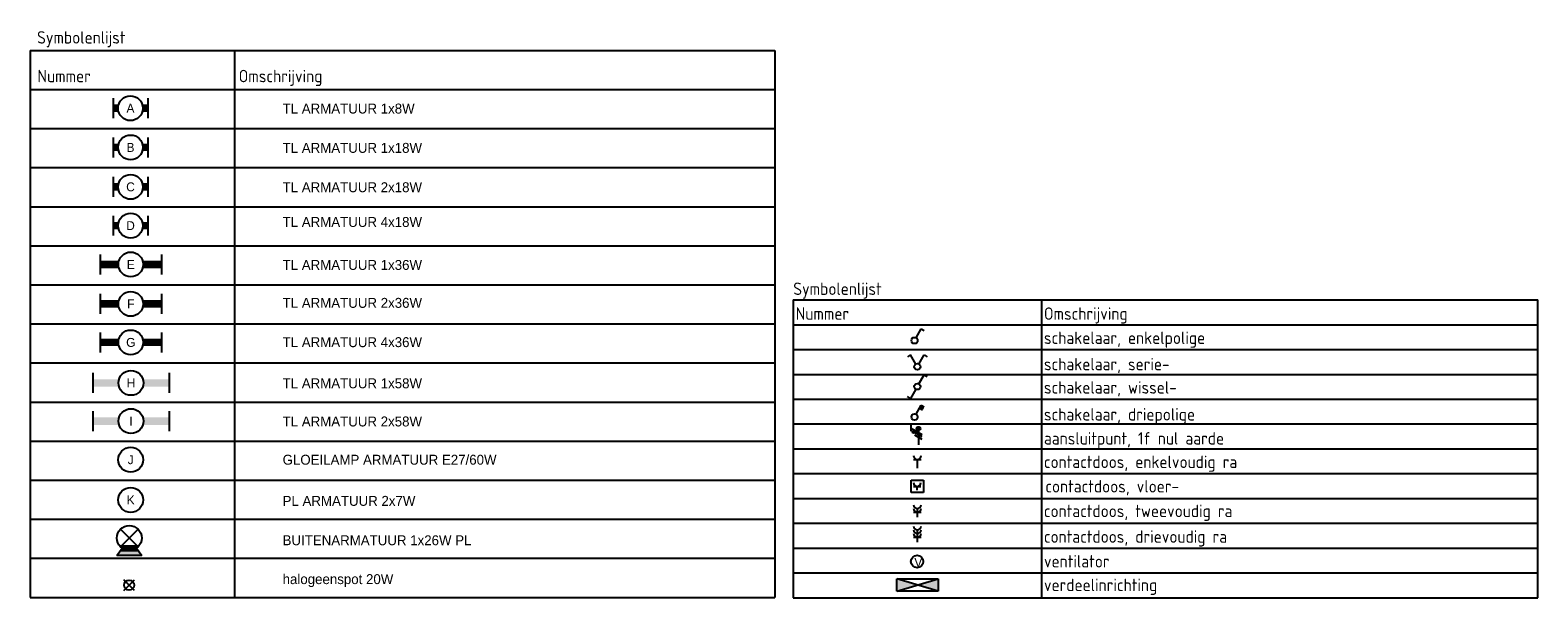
# Model space of a CAD drawing. Extents: x 1458 to 71127, y 1423 to 46205.
# Tile 1 of 9: x 1458 to 31831, y 1423 to 12862. Entities that reach past the tile are written whole.
import ezdxf
from ezdxf.enums import TextEntityAlignment as Align

# ---------------------------------------------------------------- set-up
doc = ezdxf.new("R2010")
doc.units = 0
doc.layers.get('0').update_dxf_attribs({"linetype": 'CONTINUOUS'})
for name, color, linetype in [('EL$1----', 3, 'CONTINUOUS'), ('EL6222--', 3, 'CONTINUOUS'), ('EL6311--', 3, 'CONTINUOUS')]:
    doc.layers.add(name, color=color, linetype=linetype)
doc.styles.add('BURO-018', font='BUROFONT.SHX', dxfattribs={"height": 1.8})
doc.styles.get("Standard").update_dxf_attribs({"font": 'ISOCP'})

# ---------------------------------------------------------------- blocks, each defined once
blk = doc.blocks.new('1115B3A')
at = {"color": 0, "linetype": 'Continuous'}
blk.add_circle((0, 0), 2.5, dxfattribs=at)
at = {"color": 0, "linetype": 'Continuous', "style": 'BURO-018'}
for tag, p in [('E_GROEP', (0, 5)), ('E_GKAST', (0, 5)), ('E_ARMCODE', (0, 0)), ('E_SLET', (4.5, -1))]:
    blk.add_attdef(tag, text='', height=1.8, dxfattribs=at).set_placement(p, align=Align.MIDDLE)
blk = doc.blocks.new('111503')
at = {"color": 0, "linetype": 'Continuous'}
for p, q in [((-1.77, 1.73), (1.77, 5.27)), ((1.77, 1.73), (-1.77, 5.27))]:
    blk.add_line(p, q, dxfattribs=at)
blk.add_circle((0, 3.5), 2.5, dxfattribs=at)
at = {"color": 0, "linetype": 'Continuous', "style": 'BURO-018'}
for tag, p in [('E_GROEP', (0, 8.5)), ('E_GKAST', (0, 8.5)), ('E_ARMCODE', (0, 3.5)), ('E_SLET', (4.5, 2.5))]:
    blk.add_attdef(tag, text='', height=1.8, dxfattribs=at).set_placement(p, align=Align.MIDDLE)
blk = doc.blocks.new('1115B6330')
at = {"color": 0}
for p, q in [((-3.5, 2), (-3.5, -2)), ((3.5, 2), (3.5, -2))]:
    blk.add_line(p, q, dxfattribs=at)
at = {"color": 0, "linetype": 'Continuous'}
blk.add_circle((0, 0), 2.5, dxfattribs=at)
at = {"color": 0}
for points in [[(-2.5, 0.75), (-3.5, 0.75), (-2.5, -0.75), (-3.5, -0.75)], [(2.5, 0.75), (3.5, 0.75), (2.5, -0.75), (3.5, -0.75)]]:
    blk.add_solid(points, dxfattribs=at)
at = {"color": 0, "linetype": 'Continuous', "style": 'BURO-018'}
for tag, p in [('E_GROEP', (0, 5)), ('E_GKAST', (0, 5)), ('E_ARMCODE', (0, 0)), ('E_SLET', (4.5, -3))]:
    blk.add_attdef(tag, text='', height=1.8, dxfattribs=at).set_placement(p, align=Align.MIDDLE)
blk = doc.blocks.new('1115B6630')
at = {"color": 0}
for p, q in [((-3.5, 2), (-3.5, -2)), ((3.5, 2), (3.5, -2))]:
    blk.add_line(p, q, dxfattribs=at)
at = {"color": 0, "linetype": 'Continuous'}
blk.add_circle((0, 0), 2.5, dxfattribs=at)
at = {"color": 0}
for points in [[(-2.5, 0.75), (-3.5, 0.75), (-2.5, -0.75), (-3.5, -0.75)], [(2.5, 0.75), (3.5, 0.75), (2.5, -0.75), (3.5, -0.75)]]:
    blk.add_solid(points, dxfattribs=at)
at = {"color": 0, "linetype": 'Continuous', "style": 'BURO-018'}
for tag, p in [('E_GROEP', (0, 5)), ('E_GKAST', (0, 5)), ('E_ARMCODE', (0, 0)), ('E_SLET', (4.5, -3))]:
    blk.add_attdef(tag, text='', height=1.8, dxfattribs=at).set_placement(p, align=Align.MIDDLE)
blk = doc.blocks.new('RENVOY1ROW')
at = {"layer": 'EL6311--', "color": 1, "flags": 8}
for p in [(0.5, 1), (50.5, 1)]:
    blk.add_attdef('TITEL', p, '', height=2.5, dxfattribs=at)
blk = doc.blocks.new('111304')
at = {"color": 0, "linetype": 'Continuous'}
for p, q in [((-1.5, 4.5), (1.5, 4.5)), ((0, 1), (0, 4.5))]:
    blk.add_line(p, q, dxfattribs=at)
blk.add_arc((0, 6), 1.5, 180, 360, dxfattribs=at)
at = {"color": 0, "linetype": 'Continuous', "style": 'BURO-018'}
for tag in ['E_GROEP', 'E_GKAST']:
    blk.add_attdef(tag, text='', height=1.8, dxfattribs=at).set_placement((0, 8.5), align=Align.MIDDLE)
at = {"color": 0, "linetype": 'Continuous', "style": 'BURO-018', "flags": 1}
for tag, p in [('E_VERMCODE', (13, 8.5)), ('E_MATCODE', (0, 0))]:
    blk.add_attdef(tag, text='', height=1.8, dxfattribs=at).set_placement(p, align=Align.MIDDLE)
blk = doc.blocks.new('111405')
at = {"color": 0, "linetype": 'Continuous'}
for p, q in [((-2.74, 7), (-3.95, 6.3)), ((-0.62, 3.33), (-2.74, 7)), ((0.62, 3.33), (2.74, 7)), ((2.74, 7), (3.95, 6.3))]:
    blk.add_line(p, q, dxfattribs=at)
blk.add_circle((0, 2.25), 1.25, dxfattribs=at)
at = {"color": 0, "linetype": 'Continuous', "style": 'BURO-018'}
for tag, p in [('E_SLET1', (-3.42, 9)), ('E_SLET2', (3.42, 9)), ('E_GROEP', (11.61, 1.38)), ('E_GKAST', (11.61, 4.38))]:
    blk.add_attdef(tag, text='', height=1.8, dxfattribs=at).set_placement(p, align=Align.MIDDLE)
at = {"color": 0, "linetype": 'Continuous', "style": 'BURO-018', "flags": 1}
blk.add_attdef('E_MATCODE', text='', height=1.8, dxfattribs=at).set_placement((0, 0), align=Align.MIDDLE)
blk = doc.blocks.new('1114A1')
at = {"color": 0, "linetype": 'Continuous'}
for p, q in [((0.62, 3.33), (2.74, 7)), ((2.74, 7), (3.95, 6.3))]:
    blk.add_line(p, q, dxfattribs=at)
blk.add_circle((0, 2.25), 1.25, dxfattribs=at)
at = {"color": 0, "linetype": 'Continuous', "style": 'BURO-018'}
for tag, p in [('E_SLET1', (3.36, 9)), ('E_GROEP', (11.61, 1.38)), ('E_GKAST', (11.61, 4.38))]:
    blk.add_attdef(tag, text='', height=1.8, dxfattribs=at).set_placement(p, align=Align.MIDDLE)
at = {"color": 0, "linetype": 'Continuous', "style": 'BURO-018', "flags": 1}
blk.add_attdef('E_MATCODE', text='', height=1.8, dxfattribs=at).set_placement((0, 0), align=Align.MIDDLE)
blk = doc.blocks.new('111406')
at = {"color": 0, "linetype": 'Continuous'}
for p, q in [((0.62, 3.33), (2.74, 7)), ((2.74, 7), (3.95, 6.3)), ((-0.62, 1.17), (-2.74, -2.5)), ((-2.74, -2.5), (-3.95, -1.8))]:
    blk.add_line(p, q, dxfattribs=at)
blk.add_circle((0, 2.25), 1.25, dxfattribs=at)
at = {"color": 0, "linetype": 'Continuous', "style": 'BURO-018'}
for tag, p in [('E_SLET1', (3.42, 9)), ('E_GROEP', (11.61, 1.38)), ('E_GKAST', (11.61, 4.38))]:
    blk.add_attdef(tag, text='', height=1.8, dxfattribs=at).set_placement(p, align=Align.MIDDLE)
at = {"color": 0, "linetype": 'Continuous', "style": 'BURO-018', "flags": 1}
blk.add_attdef('E_MATCODE', text='', height=1.8, dxfattribs=at).set_placement((0, 0), align=Align.MIDDLE)
blk = doc.blocks.new('1114A3')
at = {"color": 0, "linetype": 'Continuous'}
for p, q in [((0.62, 3.33), (2.74, 7)), ((2.39, 6.39), (3.6, 5.69)), ((2.74, 7), (3.95, 6.3)), ((2.04, 5.79), (3.25, 5.09))]:
    blk.add_line(p, q, dxfattribs=at)
blk.add_circle((0, 2.25), 1.25, dxfattribs=at)
at = {"color": 0, "linetype": 'Continuous', "style": 'BURO-018'}
for tag, p in [('E_SLET1', (3.36, 9)), ('E_GROEP', (11.61, 1.38)), ('E_GKAST', (11.61, 4.38))]:
    blk.add_attdef(tag, text='', height=1.8, dxfattribs=at).set_placement(p, align=Align.MIDDLE)
at = {"color": 0, "linetype": 'Continuous', "style": 'BURO-018', "flags": 1}
blk.add_attdef('E_MATCODE', text='', height=1.8, dxfattribs=at).set_placement((0, 0), align=Align.MIDDLE)
blk = doc.blocks.new('E00078')
at = {"color": 0, "linetype": 'Continuous'}
for p, q in [((-3, 6.48), (-3, 8.98)), ((-3, 7.73), (1.5, 5.13)), ((0, 7.5), (0, 1)), ((1.5, 4.13), (-1.5, 5.87)), ((1.5, 3.13), (-1.5, 4.87))]:
    blk.add_line(p, q, dxfattribs=at)
at = {"color": 0, "linetype": 'Continuous', "const_width": 0.5}
blk.add_lwpolyline([(-2.18, 6.12, 1), (-1.68, 6.12, 1)], format="xyb", close=True, dxfattribs=at)
at = {"color": 0, "const_width": 0.75}
blk.add_lwpolyline([(-0.38, 7.5, 1), (0.38, 7.5, 1)], format="xyb", close=True, dxfattribs=at)
at = {"color": 0, "linetype": 'Continuous'}
for centre, radius in [((-1.93, 6.12), 0.5), ((0, 7.5), 0.75)]:
    blk.add_circle(centre, radius, dxfattribs=at)
at = {"color": 0, "linetype": 'Continuous', "style": 'BURO-018'}
for tag in ['E_GROEP', 'E_GKAST']:
    blk.add_attdef(tag, text='', height=1.8, dxfattribs=at).set_placement((0, 11), align=Align.MIDDLE)
at = {"color": 0, "linetype": 'Continuous', "style": 'BURO-018', "flags": 1}
for tag, p in [('E_VERMCODE', (13, 11)), ('E_MATCODE', (0, 0))]:
    blk.add_attdef(tag, text='', height=1.8, dxfattribs=at).set_placement(p, align=Align.MIDDLE)
blk = doc.blocks.new('1115B3')
at = {"color": 0, "linetype": 'Continuous'}
blk.add_circle((0, 3.5), 2.5, dxfattribs=at)
at = {"color": 0, "linetype": 'Continuous', "style": 'BURO-018'}
for tag, p in [('E_GROEP', (0, 8.5)), ('E_GKAST', (0, 8.5)), ('E_ARMCODE', (0, 3.5)), ('E_SLET', (4.5, 2.5))]:
    blk.add_attdef(tag, text='', height=1.8, dxfattribs=at).set_placement(p, align=Align.MIDDLE)
blk = doc.blocks.new('1116A4B')
at = {"color": 0, "linetype": 'Continuous'}
for p, q in [((-5, 4), (-5, 1)), ((5, 4), (-5, 4)), ((-5, 4), (5, 1)), ((5, 4), (-5, 1)), ((5, 1), (5, 4)), ((-5, 1), (5, 1))]:
    blk.add_line(p, q, dxfattribs=at)
for points in [[(-5, 4), (0, 2.5), (-5, 1)], [(5, 4), (0, 2.5), (5, 1)]]:
    blk.add_solid(points, dxfattribs=at)
at = {"color": 0, "linetype": 'Continuous', "style": 'BURO-018'}
for tag, p in [('E_GKAST', (0, 12)), ('E_GROEP', (0, 9)), ('E_KAST', (0, 6))]:
    blk.add_attdef(tag, text='', height=1.8, dxfattribs=at).set_placement(p, align=Align.MIDDLE)
at = {"color": 0, "linetype": 'Continuous', "style": 'BURO-018', "flags": 1}
blk.add_attdef('E_MATCODE', text='', height=1.8, dxfattribs=at).set_placement((0, 0), align=Align.MIDDLE)
blk = doc.blocks.new('111304O')
at = {"color": 0, "linetype": 'Continuous'}
for p, q in [((-2.5, 2.5), (2.5, 2.5)), ((-2.5, -2.5), (-2.5, 2.5)), ((-1.5, 0), (1.5, 0)), ((0, -1.5), (0, 0)), ((2.5, 2.5), (2.5, -2.5)), ((2.5, -2.5), (-2.5, -2.5))]:
    blk.add_line(p, q, dxfattribs=at)
blk.add_arc((0, 1.5), 1.5, 180, 360, dxfattribs=at)
at = {"color": 0, "linetype": 'Continuous', "style": 'BURO-018', "flags": 1}
for tag, p in [('E_MATCODE', (0, 0)), ('E_VERMCODE', (13, 4))]:
    blk.add_attdef(tag, text='', height=1.8, dxfattribs=at).set_placement(p, align=Align.MIDDLE)
at = {"color": 0, "linetype": 'Continuous', "style": 'BURO-018'}
for tag in ['E_GROEP', 'E_GKAST']:
    blk.add_attdef(tag, text='', height=1.8, dxfattribs=at).set_placement((0, 4), align=Align.MIDDLE)
blk = doc.blocks.new('RENVOY2ROW')
at = {"layer": 'EL6222--', "color": 1, "flags": 8}
for p in [(0.5, 1), (50.5, 1)]:
    blk.add_attdef('TITEL', p, '', height=2.5, dxfattribs=at)
blk = doc.blocks.new('E00002')
at = {"color": 0}
for p, q in [((-2.5, 0), (-1.45, 1.47)), ((2.5, 0), (-2.5, 0)), ((-1.79, 1), (1.79, 1)), ((1.45, 1.47), (2.5, 0))]:
    blk.add_line(p, q, dxfattribs=at)
for points in [[(-1.79, 1), (1.79, 1), (-2.5, 0), (2.5, 0)], [(-1.45, 1.47), (-0.5, 1), (-1.79, 1)], [(1.45, 1.47), (0.5, 1), (1.79, 1)]]:
    blk.add_solid(points, dxfattribs=at)
blk = doc.blocks.new('1115B3WD')
at = {"color": 0, "linetype": 'Continuous'}
for p, q in [((1.88, 1.85), (-1.88, 1.85)), ((1.68, 1.65), (-1.68, 1.65)), ((1.43, 1.45), (-1.43, 1.45)), ((1.09, 1.25), (-1.09, 1.25)), ((0.5, 1.05), (-0.5, 1.05))]:
    blk.add_line(p, q, dxfattribs=at)
blk = doc.blocks.new('SPOT-04')
at = {"color": 0, "linetype": 'Continuous'}
for p, q in [((-106, -106), (106, 106)), ((-106, 106), (106, -106))]:
    blk.add_line(p, q, dxfattribs=at)
blk.add_circle((0, 0), 100, dxfattribs=at)
at = {"color": 0, "linetype": 'Continuous', "style": 'BURO-018'}
for tag, p in [('E_ARMCODE', (-407, 280)), ('E_SLET', (-402, -120)), ('E_GROEP', (-407, -520)), ('E_GKAST', (-407, -520))]:
    blk.add_attdef(tag, text='', height=180, dxfattribs=at).set_placement(p, align=Align.MIDDLE)
blk = doc.blocks.new('1115B61540')
at = {"color": 0}
for p, q in [((-7.7, 2), (-7.7, -2)), ((7.7, 2), (7.7, -2))]:
    blk.add_line(p, q, dxfattribs=at)
at = {"color": 0, "linetype": 'Continuous'}
blk.add_circle((0, 0), 2.5, dxfattribs=at)
at = {"color": 0}
for points in [[(-2.5, 0.75), (-7.7, 0.75), (-2.5, -0.75), (-7.7, -0.75)], [(2.5, 0.75), (7.7, 0.75), (2.5, -0.75), (7.7, -0.75)]]:
    blk.add_solid(points, dxfattribs=at)
at = {"color": 0, "linetype": 'Continuous', "style": 'BURO-018'}
for tag, p in [('E_GROEP', (0, 5)), ('E_GKAST', (0, 5)), ('E_ARMCODE', (0, 0)), ('E_SLET', (4.5, -3))]:
    blk.add_attdef(tag, text='', height=1.8, dxfattribs=at).set_placement(p, align=Align.MIDDLE)
blk = doc.blocks.new('1115B61240')
at = {"color": 0}
for p, q in [((-6.2, 2), (-6.2, -2)), ((6.2, 2), (6.2, -2))]:
    blk.add_line(p, q, dxfattribs=at)
at = {"color": 0, "linetype": 'Continuous'}
blk.add_circle((0, 0), 2.5, dxfattribs=at)
at = {"color": 0}
for points in [[(-2.5, 0.75), (-6.2, 0.75), (-2.5, -0.75), (-6.2, -0.75)], [(2.5, 0.75), (6.2, 0.75), (2.5, -0.75), (6.2, -0.75)]]:
    blk.add_solid(points, dxfattribs=at)
at = {"color": 0, "linetype": 'Continuous', "style": 'BURO-018'}
for tag, p in [('E_GROEP', (0, 5)), ('E_GKAST', (0, 5)), ('E_ARMCODE', (0, 0)), ('E_SLET', (4.5, -3))]:
    blk.add_attdef(tag, text='', height=1.8, dxfattribs=at).set_placement(p, align=Align.MIDDLE)
blk = doc.blocks.new('111304A')
at = {"color": 0, "linetype": 'Continuous'}
for p, q in [((-1.5, 3), (1.5, 3)), ((0, 1), (0, 4.5))]:
    blk.add_line(p, q, dxfattribs=at)
for centre in [(0, 6), (0, 4.5)]:
    blk.add_arc(centre, 1.5, 180, 360, dxfattribs=at)
at = {"color": 0, "linetype": 'Continuous', "style": 'BURO-018'}
for tag in ['E_GROEP', 'E_GKAST']:
    blk.add_attdef(tag, text='', height=1.8, dxfattribs=at).set_placement((0, 8.5), align=Align.MIDDLE)
at = {"color": 0, "linetype": 'Continuous', "style": 'BURO-018', "flags": 1}
for tag, p in [('E_VERMCODE', (13, 8.5)), ('E_MATCODE', (0, 0))]:
    blk.add_attdef(tag, text='', height=1.8, dxfattribs=at).set_placement(p, align=Align.MIDDLE)
blk = doc.blocks.new('111304B')
at = {"color": 0, "linetype": 'Continuous'}
for p, q in [((-1.5, 3), (1.5, 3)), ((0, 1), (0, 6))]:
    blk.add_line(p, q, dxfattribs=at)
for centre in [(0, 7.5), (0, 6), (0, 4.5)]:
    blk.add_arc(centre, 1.5, 180, 360, dxfattribs=at)
at = {"color": 0, "linetype": 'Continuous', "style": 'BURO-018'}
for tag in ['E_GROEP', 'E_GKAST']:
    blk.add_attdef(tag, text='', height=1.8, dxfattribs=at).set_placement((0, 10), align=Align.MIDDLE)
at = {"color": 0, "linetype": 'Continuous', "style": 'BURO-018', "flags": 1}
for tag, p in [('E_VERMCODE', (13, 10)), ('E_MATCODE', (0, 0))]:
    blk.add_attdef(tag, text='', height=1.8, dxfattribs=at).set_placement(p, align=Align.MIDDLE)
blk = doc.blocks.new('BLOK (RENVOOI)')
at = {"layer": 'EL6311--'}
for p, q in [((-15181, 12575), (-15181, 1554)), ((-15181, 12575), (-181, 12575)), ((-11062, 12575), (-11062, 1554)), ((-181, 12575), (-181, 1554)), ((-15181, 11788), (-181, 11788)), ((-15181, 11000), (-181, 11000)), ((-15181, 10213), (-181, 10213)), ((-15181, 9426), (-181, 9426)), ((-15181, 8639), (-181, 8639)), ((-15181, 7852), (-181, 7852)), ((-15181, 7064), (-181, 7064)), ((-15181, 6277), (-181, 6277)), ((-15181, 5490), (-181, 5490)), ((-15181, 4703), (-181, 4703)), ((-15181, 3915), (-181, 3915)), ((-15181, 3128), (-181, 3128)), ((-15181, 2341), (-181, 2341)), ((-15181, 1554), (-181, 1554))]:
    blk.add_line(p, q, dxfattribs=at)
at = {"layer": 'EL6311--', "ltscale": 100}
for p, q in [((192, 7547), (15192, 7547)), ((192, 7547), (192, 1547)), ((5192, 7547), (5192, 1544)), ((15192, 1547), (15192, 7547)), ((192, 7047), (15192, 7047)), ((192, 6547), (15192, 6547)), ((192, 6047), (15192, 6047)), ((192, 5547), (15192, 5547)), ((192, 5047), (15192, 5047)), ((192, 4547), (15192, 4547)), ((192, 4047), (15192, 4047)), ((192, 3547), (15192, 3547)), ((192, 3047), (15192, 3047)), ((192, 2547), (15192, 2547)), ((192, 2047), (15192, 2047)), ((192, 1547), (15192, 1547))]:
    blk.add_line(p, q, dxfattribs=at)
at = {"layer": 'EL$1----', "xscale": 50, "yscale": 50}
for name, p in [('1114A1', (2635, 6617)), ('111405', (2692, 6088)), ('111406', (2692, 5689)), ('1114A3', (2635, 5076)), ('E00078', (2715, 4579)), ('111304', (2692, 4109)), ('111304O', (2689, 3790))]:
    blk.add_blockref(name, p, dxfattribs=at)
at = {"layer": 'EL$1----', "xscale": -83.33333333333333, "yscale": 83.33333333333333, "rotation": 180}
blk.add_blockref('1116A4B', (2692, 2013), dxfattribs=at)
at = {"layer": 'EL6222--'}
ref = blk.add_blockref('RENVOY2ROW', (221, 3975), dxfattribs=dict(at, xscale=-100, yscale=100, rotation=180))
ref.add_attrib('KOLOM2', 'contactdoos, vloer-                                         ', (5271, 3667), dxfattribs={"color": 1, "height": 250})
at = {"layer": 'EL6222--', "xscale": 50, "yscale": 50, "zscale": 100}
for name, p in [('111304A', (2692, 3120)), ('111304B', (2692, 2615))]:
    blk.add_blockref(name, p, dxfattribs=at)
at = {"layer": 'EL6311--'}
ref = blk.add_blockref('1115B6330', (-13160, 11410), dxfattribs=dict(at, xscale=100, yscale=100, zscale=100))
ref.add_attrib('E_ARMCODE', 'A', dxfattribs={"layer": '0', "color": 1, "linetype": 'Continuous', "height": 180, "style": 'BURO-018'}).set_placement((-13160, 11410), align=Align.MIDDLE)
ref = blk.add_blockref('1115B6630', (-13159, 10620), dxfattribs=dict(at, xscale=100, yscale=100, zscale=100))
ref.add_attrib('E_ARMCODE', 'B', dxfattribs={"layer": '0', "color": 1, "linetype": 'Continuous', "height": 180, "style": 'BURO-018'}).set_placement((-13159, 10620), align=Align.MIDDLE)
ref = blk.add_blockref('1115B6630', (-13159, 9825), dxfattribs=dict(at, xscale=100, yscale=100, zscale=100))
ref.add_attrib('E_ARMCODE', 'C', dxfattribs={"layer": '0', "color": 1, "linetype": 'Continuous', "height": 180, "style": 'BURO-018'}).set_placement((-13159, 9825), align=Align.MIDDLE)
ref = blk.add_blockref('1115B6630', (-13159, 9044), dxfattribs=dict(at, xscale=100, yscale=100, zscale=100))
ref.add_attrib('E_ARMCODE', 'D', dxfattribs={"layer": '0', "color": 1, "linetype": 'Continuous', "height": 180, "style": 'BURO-018'}).set_placement((-13159, 9044), align=Align.MIDDLE)
ref = blk.add_blockref('1115B61240', (-13153, 8262), dxfattribs=dict(at, xscale=100, yscale=100, zscale=100))
ref.add_attrib('E_ARMCODE', 'E', dxfattribs={"layer": '0', "color": 1, "linetype": 'Continuous', "height": 180, "style": 'BURO-018'}).set_placement((-13153, 8262), align=Align.MIDDLE)
ref = blk.add_blockref('1115B61240', (-13153, 7468), dxfattribs=dict(at, xscale=100, yscale=100, zscale=100))
ref.add_attrib('E_ARMCODE', 'F', dxfattribs={"layer": '0', "color": 1, "linetype": 'Continuous', "height": 180, "style": 'BURO-018'}).set_placement((-13153, 7468), align=Align.MIDDLE)
ref = blk.add_blockref('1115B61240', (-13153, 6691), dxfattribs=dict(at, xscale=100, yscale=100, zscale=100))
ref.add_attrib('E_ARMCODE', 'G', dxfattribs={"layer": '0', "color": 1, "linetype": 'Continuous', "height": 180, "style": 'BURO-018'}).set_placement((-13153, 6691), align=Align.MIDDLE)
ref = blk.add_blockref('RENVOY1ROW', (192, 6559), dxfattribs=dict(at, xscale=100, yscale=100))
ref.add_attrib('KOLOM2', 'schakelaar, enkelpolige                                     ', (5242, 6659), dxfattribs={"color": 1, "height": 250})
ref = blk.add_blockref('RENVOY1ROW', (192, 6029), dxfattribs=dict(at, xscale=100, yscale=100))
ref.add_attrib('KOLOM2', 'schakelaar, serie-                                          ', (5242, 6129), dxfattribs={"color": 1, "height": 250})
ref = blk.add_blockref('1115B61540', (-13150, 5875), dxfattribs=dict(at, xscale=100, yscale=100, zscale=100))
ref.add_attrib('E_ARMCODE', 'H', dxfattribs={"layer": '0', "color": 1, "linetype": 'Continuous', "height": 180, "style": 'BURO-018'}).set_placement((-13150, 5875), align=Align.MIDDLE)
ref = blk.add_blockref('RENVOY1ROW', (192, 5559), dxfattribs=dict(at, xscale=100, yscale=100))
ref.add_attrib('KOLOM2', 'schakelaar, wissel-                                         ', (5242, 5659), dxfattribs={"color": 1, "height": 250})
ref = blk.add_blockref('1115B61540', (-13150, 5105), dxfattribs=dict(at, xscale=100, yscale=100, zscale=100))
ref.add_attrib('E_ARMCODE', 'I', dxfattribs={"layer": '0', "color": 1, "linetype": 'Continuous', "height": 180, "style": 'BURO-018'}).set_placement((-13150, 5105), align=Align.MIDDLE)
ref = blk.add_blockref('RENVOY1ROW', (192, 5017), dxfattribs=dict(at, xscale=100, yscale=100))
ref.add_attrib('KOLOM2', 'schakelaar, driepolige                                      ', (5242, 5117), dxfattribs={"color": 1, "height": 250})
ref = blk.add_blockref('RENVOY1ROW', (192, 4533), dxfattribs=dict(at, xscale=100, yscale=100))
ref.add_attrib('KOLOM2', 'aansluitpunt, 1f nul aarde                                  ', (5242, 4633), dxfattribs={"color": 1, "height": 250})
ref = blk.add_blockref('1115B3A', (-13155, 4327), dxfattribs=dict(at, xscale=100, yscale=100, zscale=100))
ref.add_attrib('E_ARMCODE', 'J', dxfattribs={"layer": '0', "color": 1, "linetype": 'Continuous', "height": 180, "style": 'BURO-018'}).set_placement((-13155, 4327), align=Align.MIDDLE)
ref = blk.add_blockref('RENVOY1ROW', (192, 4059), dxfattribs=dict(at, xscale=100, yscale=100))
ref.add_attrib('KOLOM2', 'contactdoos, enkelvoudig ra                                 ', (5242, 4159), dxfattribs={"color": 1, "height": 250})
ref = blk.add_blockref('1115B3A', (-13155, 3517), dxfattribs=dict(at, xscale=100, yscale=100, zscale=100))
ref.add_attrib('E_ARMCODE', 'K', dxfattribs={"layer": '0', "color": 1, "linetype": 'Continuous', "height": 180, "style": 'BURO-018'}).set_placement((-13155, 3517), align=Align.MIDDLE)
ref = blk.add_blockref('RENVOY1ROW', (192, 3070), dxfattribs=dict(at, xscale=100, yscale=100))
ref.add_attrib('KOLOM2', 'contactdoos, tweevoudig ra                                  ', (5242, 3170), dxfattribs={"color": 1, "height": 250})
at = {"layer": 'EL6311--', "xscale": 100, "yscale": 100, "zscale": 100}
for name in ['111503', 'E00002', '1115B3WD']:
    blk.add_blockref(name, (-13184, 2399), dxfattribs=at)
at = {"layer": 'EL6311--'}
ref = blk.add_blockref('RENVOY1ROW', (192, 2554), dxfattribs=dict(at, xscale=100, yscale=100))
ref.add_attrib('KOLOM2', 'contactdoos, drievoudig ra                                  ', (5242, 2654), dxfattribs={"color": 1, "height": 250})
ref = blk.add_blockref('1115B3', (2687, 2101), dxfattribs=dict(at, xscale=50, yscale=50, zscale=50))
ref.add_attrib('E_ARMCODE', 'V', dxfattribs={"layer": '0', "color": 1, "linetype": 'Continuous', "height": 180, "style": 'BURO-018'}).set_placement((2711, 2257), align=Align.MIDDLE)
ref = blk.add_blockref('RENVOY1ROW', (192, 2056), dxfattribs=dict(at, xscale=100, yscale=100))
ref.add_attrib('KOLOM2', 'ventilator                     ', (5242, 2156), dxfattribs={"color": 1, "height": 250})
at = {"layer": 'EL6311--', "rotation": 90}
blk.add_blockref('SPOT-04', (-13187, 1800), dxfattribs=at)
at = {"layer": 'EL6311--'}
ref = blk.add_blockref('RENVOY1ROW', (192, 1946), dxfattribs=dict(at, xscale=-100, yscale=100, rotation=180))
ref.add_attrib('KOLOM2', 'verdeelinrichting                                           ', (5242, 1679), dxfattribs={"color": 1, "height": 250})
at = {"layer": 'EL6311--', "color": 1, "style": 'BURO-018'}
for s, p in [('TL ARMATUUR 1x8W', (-10095, 11303)), ('TL ARMATUUR 1x18W', (-10095, 10511)), ('TL ARMATUUR 2x18W', (-10095, 9718)), ('TL ARMATUUR 4x18W', (-10095, 9018)), ('TL ARMATUUR 1x36W', (-10095, 8152)), ('TL ARMATUUR 2x36W', (-10095, 7388)), ('TL ARMATUUR 4x36W', (-10095, 6596)), ('TL ARMATUUR 1x58W', (-10095, 5767)), ('TL ARMATUUR 2x58W', (-10095, 4998)), ('GLOEILAMP ARMATUUR E27/60W', (-10095, 4227)), ('PL ARMATUUR 2x7W', (-10095, 3398)), ('BUITENARMATUUR 1x26W PL', (-10095, 2604)), ('halogeenspot 20W', (-10095, 1821))]:
    blk.add_text(s, height=200, dxfattribs=at).set_placement(p)
at = {"layer": 'EL6311--', "color": 1, "ltscale": 100, "flags": 8}
for tag, p in [('RENVOOI', (-15041, 12712)), ('SYMBOLEN', (-15034, 11933)), ('OMSCHIJVING', (-10979, 11933)), ('RENVOOI', (192, 7647)), ('SYMBOLEN', (242, 7147)), ('OMSCHIJVING', (5242, 7147))]:
    blk.add_attdef(tag, p, '', height=250, dxfattribs=at)

msp = doc.modelspace()

# ---------------------------------------------------------------- block references
at = {"layer": 'EL6222--', "lineweight": 0}
ref = msp.add_blockref('BLOK (RENVOOI)', (16639, -121), dxfattribs=at)
ref.add_attrib('RENVOOI', 'Symbolenlijst', (16831, 7526), dxfattribs={"layer": 'EL6311--', "color": 1, "ltscale": 100, "height": 250, "flags": 8})
ref.add_attrib('SYMBOLEN', 'Nummer', (16881, 7026), dxfattribs={"layer": 'EL6311--', "color": 1, "ltscale": 100, "height": 250, "flags": 8})
ref.add_attrib('OMSCHIJVING', 'Omschrijving', (21881, 7026), dxfattribs={"layer": 'EL6311--', "color": 1, "ltscale": 100, "height": 250, "flags": 8})
ref.add_attrib('SYMBOLEN', 'Nummer', (1605, 11812), dxfattribs={"layer": 'EL6311--', "color": 1, "ltscale": 100, "height": 250, "flags": 8})
ref.add_attrib('RENVOOI', 'Symbolenlijst', (1598, 12591), dxfattribs={"layer": 'EL6311--', "color": 1, "ltscale": 100, "height": 250, "flags": 8})
ref.add_attrib('OMSCHIJVING', 'Omschrijving', (5660, 11812), dxfattribs={"layer": 'EL6311--', "color": 1, "ltscale": 100, "height": 250, "flags": 8})

doc.saveas('drawing.dxf')
